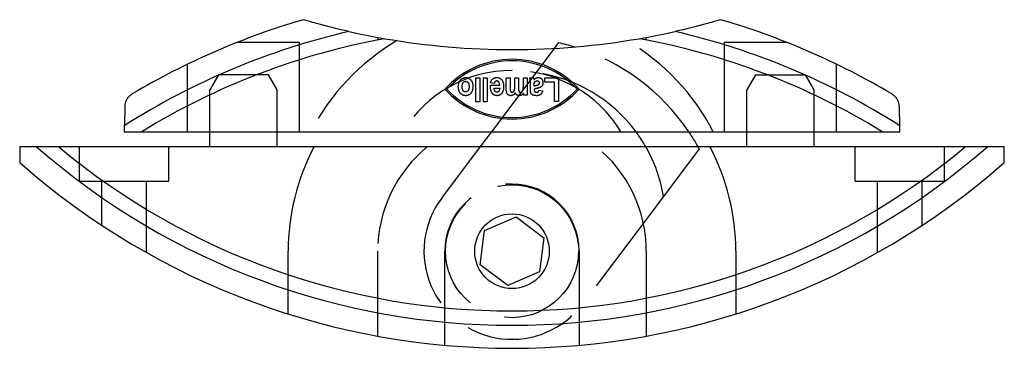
# Model space of a CAD drawing. Header units: millimetres. Extents: x -33 to 33, y -13.5 to 8.5.
import ezdxf

# ---------------------------------------------------------------- set-up
doc = ezdxf.new("R2010")
doc.units = ezdxf.units.MM
doc.header["$LTSCALE"] = 50
doc.linetypes.add('ALLCAD_Strich', pattern=[0.2, 0.15, -0.05])
doc.layers.add('BESCH_KONT_verb_schn_grun_2d', color=10, linetype='Continuous')

msp = doc.modelspace()

# ---------------------------------------------------------------- linework, layer by layer
at = {"layer": 'BESCH_KONT_verb_schn_grun_2d', "linetype": 'ALLCAD_Strich'}
for p, q in [((-9, 7.317), (-9, 7.14)), ((9, 7.14), (9, 7.317)), ((-18.378, 7), (-14.25, 7)), ((-14.25, 1), (-14.25, 7)), ((14.25, 7), (18.378, 7)), ((14.25, 1), (14.25, 7)), ((1.615, 4.95), (2.843, 6.581)), ((-21.75, 1), (-21.75, 5.522)), ((21.75, 1), (21.75, 5.522)), ((-19.673, 4.8), (-20.25, 3.8)), ((-16.327, 4.8), (-19.673, 4.8)), ((-15.75, 3.8), (-16.327, 4.8)), ((-1.361, 1), (1.615, 4.95)), ((16.327, 4.8), (15.75, 3.8)), ((16.327, 4.8), (19.673, 4.8)), ((20.25, 3.8), (19.673, 4.8)), ((-20.25, 1), (-20.25, 3.8)), ((-15.75, 1), (-15.75, 3.8)), ((15.75, 1), (15.75, 3.8)), ((20.25, 1), (20.25, 3.8)), ((-29, -2.3), (-29, 0)), ((-23, -2.3), (-23, 0)), ((-4.713, -3.45), (-2.114, 0)), ((12.55, -0.145), (10.15, -3.33)), ((23, -2.3), (23, 0)), ((29, -2.3), (29, 0)), ((-29, -2.3), (-23, -2.3)), ((-27.5, -5.258), (-27.5, -2.3)), ((-24.5, -7.086), (-24.5, -2.3)), ((23, -2.3), (29, -2.3)), ((24.5, -7.086), (24.5, -2.3)), ((27.5, -5.258), (27.5, -2.3)), ((10.15, -3.33), (4.713, -10.55)), ((-15, -11.197), (-15, -7)), ((-9, -12.683), (-9, -7)), ((-4.5, -13.297), (-4.5, -7)), ((4.5, -7), (4.5, -13.297)), ((9, -7), (9, -12.683)), ((15, -7), (15, -11.197))]:
    msp.add_line(p, q, dxfattribs=at)
at = {"layer": 'BESCH_KONT_verb_schn_grun_2d', "linetype": 'Continuous'}
for p, q in [((2.843, 6.581), (3.124, 6.954)), ((-2.417, 4.6), (-2.165, 4.6)), ((-2.417, 3), (-2.417, 4.6)), ((-2.165, 4.6), (-2.165, 3)), ((-1.907, 4.6), (-1.655, 4.6)), ((-1.907, 3), (-1.907, 4.6)), ((-1.655, 4.6), (-1.655, 3)), ((-1.451, 4.074), (-1.45, 4.109)), ((-1.45, 4.109), (-0.82, 4.109)), ((-1.188, 4.232), (-1.437, 4.283)), ((-0.386, 4.6), (-0.134, 4.6)), ((-0.386, 3.858), (-0.386, 4.6)), ((-0.134, 4.6), (-0.134, 3.937)), ((0.187, 4.6), (0.439, 4.6)), ((0.187, 4.043), (0.187, 4.6)), ((0.439, 4.6), (0.439, 3.964)), ((0.76, 4.6), (1.012, 4.6)), ((0.76, 4.036), (0.76, 4.6)), ((1.012, 4.6), (1.012, 3.441)), ((1.186, 4.6), (1.435, 4.6)), ((1.24, 3.86), (1.243, 4.218)), ((1.435, 4.6), (1.467, 4.473)), ((1.487, 4.043), (1.487, 4.104)), ((2.199, 4.6), (3.122, 4.6)), ((2.199, 4.329), (2.199, 4.6)), ((2.858, 4.329), (2.199, 4.329)), ((2.858, 3.014), (2.858, 4.329)), ((3.122, 4.6), (3.122, 3.014)), ((-1.2, 3.92), (-0.825, 3.92)), ((0.78, 3.441), (0.78, 3.6)), ((1.012, 3.441), (0.78, 3.441)), ((1.823, 3.793), (2.051, 3.743)), ((-2.165, 3), (-2.417, 3)), ((-1.655, 3), (-1.907, 3)), ((3.122, 3.014), (2.858, 3.014)), ((-25.986, 1.403), (-26, 1)), ((26, 1), (25.986, 1.403)), ((-26, 1), (-24.819, 1)), ((-24.819, 1), (24.819, 1)), ((-20.25, 0), (-20.25, 1)), ((-15.75, 0), (-15.75, 1)), ((-2.114, 0), (-1.361, 1)), ((15.75, 0), (15.75, 1)), ((20.25, 0), (20.25, 1)), ((24.819, 1), (26, 1)), ((-31.876, 0), (-30.397, 0)), ((-30.397, 0), (30.397, 0)), ((30.397, 0), (31.876, 0)), ((-1.845, -5.611), (0.281, -4.708)), ((0.281, -4.708), (2.126, -6.097)), ((-2.126, -7.903), (-1.845, -5.611)), ((2.126, -6.097), (1.845, -8.389)), ((-0.281, -9.292), (-2.126, -7.903)), ((1.845, -8.389), (-0.281, -9.292))]:
    msp.add_line(p, q, dxfattribs=at)
at = {"layer": 'BESCH_KONT_verb_schn_grun_2d', "linetype": 'ALLCAD_Strich'}
msp.add_circle((0, -7), 4.45, dxfattribs=at)
at = {"layer": 'BESCH_KONT_verb_schn_grun_2d', "linetype": 'Continuous'}
msp.add_circle((0, -7), 2.5, dxfattribs=at)
for centre, radius, start, end in [((0, -39.5), 50, 106.2602, 120.59698), ((0, -39.5), 50, 59.40302, 73.7398), ((0, -39.5), 48.46, 103.03931, 122.42802), ((0, 56.5), 50, 257.36917, 260.19419), ((0, 56.5), 50, 279.80581, 282.63083), ((0, -39.5), 48.46, 57.57198, 76.96069), ((0, -39.5), 47.5, 100.32742, 121.50094), ((0, 56.5), 50, 260.19419, 279.80581), ((0, -7), 14.3, 72.99945, 77.37961), ((0, -39.5), 47.5, 58.49906, 79.67258), ((0, -0.213), 6.062, 42.07502, 137.92498), ((0, -0.213), 5.962, 42.94858, 137.05142), ((0, 7.912), 6.063, 222.07502, 317.92498), ((0, 7.912), 5.963, 222.94858, 317.05142), ((0.284, -4.961), 10, 29.73955, 36.5881), ((0, -7), 14.3, 29.30841, 34.01712), ((0, 36.5), 48.46, 228.86883, 311.13117), ((0, 36.5), 47.5, 230.21231, 309.78769), ((0, 36.5), 50, 228.70013, 311.29987)]:
    msp.add_arc(centre, radius, start, end, dxfattribs=at)
at = {"layer": 'BESCH_KONT_verb_schn_grun_2d', "linetype": 'ALLCAD_Strich'}
for centre, radius, start, end in [((0, -6), 15.2, 120.48844, 152.57893), ((0, -7), 14.3, 34.01712, 72.99945), ((0, -6), 15.2, 27.42107, 59.51156), ((-0.027, -3.4), 8.5, 89.81516, 148.8258), ((0.027, -3.4), 8.5, 31.1742, 90.18484), ((0.284, -4.961), 10, 36.5881, 82.35271), ((0, -7), 14.3, 28.64465, 29.30841), ((0, -7), 15, 152.18186, 180), ((0, -7), 9, 128.94244, 180), ((0, -7), 9, 0, 51.05756), ((0.284, -4.961), 10, 9.38202, 29.73955), ((0, -7), 15, 0, 27.81814), ((0, -7), 4.5, 0, 180), ((0, -7), 5.9, 143.01213, 323.01213)]:
    msp.add_arc(centre, radius, start, end, dxfattribs=at)
at = {"layer": 'BESCH_KONT_verb_schn_grun_2d', "linetype": 'Continuous'}
for points, knots in [([(-10.932, 7.711), (-11.655, 7.872), (-12.344, 8.043), (-13.33, 8.308), (-13.666, 8.403), (-14, 8.5)], [5.0375481, 5.0375481, 5.0375481, 5.0375481, 5.2857747, 5.2857747, 5.4153391, 5.4153391, 5.4153391, 5.4153391]), ([(14, 8.5), (13.666, 8.403), (13.33, 8.308), (12.343, 8.043), (11.654, 7.872), (10.932, 7.711)], [2.4308741, 2.4308741, 2.4308741, 2.4308741, 2.5605442, 2.5605442, 2.8086683, 2.8086683, 2.8086683, 2.8086683]), ([(-25.94, 2.713), (-25.938, 2.78), (-25.929, 2.849), (-25.883, 3.034), (-25.819, 3.181), (-25.689, 3.343), (-25.648, 3.388), (-25.554, 3.47), (-25.501, 3.508), (-25.45, 3.538)], [0.509435, 0.509435, 0.509435, 0.509435, 0.5392344, 0.5392344, 0.5908608, 0.5908608, 0.6088249, 0.6088249, 0.626789, 0.626789, 0.626789, 0.626789]), ([(25.45, 3.538), (25.501, 3.508), (25.554, 3.47), (25.648, 3.388), (25.689, 3.343), (25.819, 3.181), (25.883, 3.034), (25.929, 2.849), (25.938, 2.78), (25.94, 2.713)], [0.2104769, 0.2104769, 0.2104769, 0.2104769, 0.228441, 0.228441, 0.2464051, 0.2464051, 0.2980315, 0.2980315, 0.3278309, 0.3278309, 0.3278309, 0.3278309])]:
    msp.add_open_spline(points, degree=3, knots=knots, dxfattribs=at)
for points in [[(-3.598, 4.014), (-3.598, 4.193), (-3.462, 4.482), (-3.24, 4.627), (-3.108, 4.627)], [(-3.108, 4.627), (-2.896, 4.627), (-2.617, 4.304), (-2.617, 4.004)], [(-1.437, 4.283), (-1.387, 4.458), (-1.175, 4.627), (-1.023, 4.627)], [(-1.023, 4.627), (-0.812, 4.627), (-0.699, 4.487)], [(1.467, 4.473), (1.597, 4.627), (1.762, 4.627)], [(1.762, 4.627), (1.9, 4.627), (2.077, 4.44), (2.077, 4.284)], [(-3.107, 3.414), (-3.336, 3.414), (-3.598, 3.773), (-3.598, 4.014)], [(-3.341, 4.019), (-3.341, 4.196), (-3.205, 4.378), (-3.109, 4.378)], [(-3.107, 3.663), (-3.203, 3.663), (-3.341, 3.846), (-3.341, 4.019)], [(-3.109, 4.378), (-3.012, 4.378), (-2.874, 4.197), (-2.874, 4.02)], [(-2.874, 4.02), (-2.874, 3.846), (-3.011, 3.663), (-3.107, 3.663)], [(-2.617, 4.004), (-2.617, 3.834), (-2.753, 3.554), (-2.971, 3.414), (-3.107, 3.414)], [(-1.317, 3.565), (-1.451, 3.737), (-1.451, 4.074)], [(-1.026, 4.398), (-1.148, 4.398), (-1.188, 4.232)], [(-0.82, 4.109), (-0.822, 4.247), (-0.941, 4.398), (-1.026, 4.398)], [(-0.699, 4.487), (-0.563, 4.322), (-0.563, 4.028)], [(-0.563, 4.028), (-0.563, 3.737), (-0.699, 3.561)], [(0, 3.648), (0.084, 3.648), (0.187, 3.809), (0.187, 4.043)], [(0.439, 3.964), (0.439, 3.776), (0.46, 3.721)], [(0.569, 3.648), (0.626, 3.648), (0.719, 3.723), (0.76, 3.865), (0.76, 4.036)], [(1.243, 4.218), (1.243, 4.369), (1.218, 4.516), (1.186, 4.6)], [(1.487, 4.104), (1.487, 4.237), (1.527, 4.338), (1.632, 4.412), (1.686, 4.412)], [(1.637, 4.089), (1.535, 4.063), (1.487, 4.043)], [(1.789, 4.157), (1.753, 4.12), (1.637, 4.089)], [(1.686, 4.412), (1.745, 4.412), (1.825, 4.321), (1.825, 4.253)], [(2.077, 4.284), (2.077, 4.186), (2.005, 4.04), (1.874, 3.953), (1.73, 3.919)], [(1.825, 4.253), (1.825, 4.195), (1.789, 4.157)], [(-0.998, 3.414), (-1.201, 3.414), (-1.317, 3.565)], [(-1.013, 3.648), (-1.088, 3.648), (-1.196, 3.784), (-1.2, 3.92)], [(-0.878, 3.72), (-0.933, 3.648), (-1.013, 3.648)], [(-0.699, 3.561), (-0.815, 3.414), (-0.998, 3.414)], [(-0.825, 3.92), (-0.824, 3.792), (-0.878, 3.72)], [(-0.075, 3.414), (-0.173, 3.414), (-0.312, 3.506), (-0.386, 3.68), (-0.386, 3.858)], [(-0.134, 3.937), (-0.134, 3.763), (-0.073, 3.648), (0, 3.648)], [(0.215, 3.599), (0.152, 3.505), (0.007, 3.414), (-0.075, 3.414)], [(0.483, 3.414), (0.392, 3.414), (0.258, 3.505), (0.215, 3.599)], [(0.46, 3.721), (0.486, 3.648), (0.569, 3.648)], [(0.78, 3.6), (0.718, 3.506), (0.569, 3.414), (0.483, 3.414)], [(1.639, 3.414), (1.48, 3.414), (1.313, 3.504), (1.24, 3.657), (1.24, 3.86)], [(1.73, 3.919), (1.556, 3.878), (1.487, 3.843)], [(1.487, 3.843), (1.487, 3.747), (1.515, 3.687), (1.587, 3.648), (1.654, 3.648)], [(2.051, 3.743), (2.01, 3.567), (1.819, 3.414), (1.639, 3.414)], [(1.654, 3.648), (1.722, 3.648), (1.799, 3.71), (1.823, 3.793)]]:
    msp.add_open_spline(points, degree=2, dxfattribs=at)
for points, weights in [([(-25.94, 2.713), (-25.963, 2.051), (-25.986, 1.403)], [1.0016316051, 1.00128918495, 1.00076795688]), ([(25.94, 2.713), (25.963, 2.051), (25.986, 1.403)], [1.00163365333, 1.00129141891, 1.000770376]), ([(-33, 0), (-33, -0.527), (-33, -1.063)], [1.00156487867, 1.00186767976, 1.00205545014]), ([(-33, 0), (-32.434, 0), (-31.876, 0)], [1.00209104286, 1.00169069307, 1.00115787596]), ([(31.876, 0), (32.434, 0), (33, 0)], [1.00115787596, 1.00169069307, 1.00209104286]), ([(33, -1.063), (33, -0.527), (33, 0)], [1.00205545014, 1.00186767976, 1.00156487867])]:
    msp.add_rational_spline(points, weights, degree=2, dxfattribs=at)

doc.saveas('drawing.dxf')
